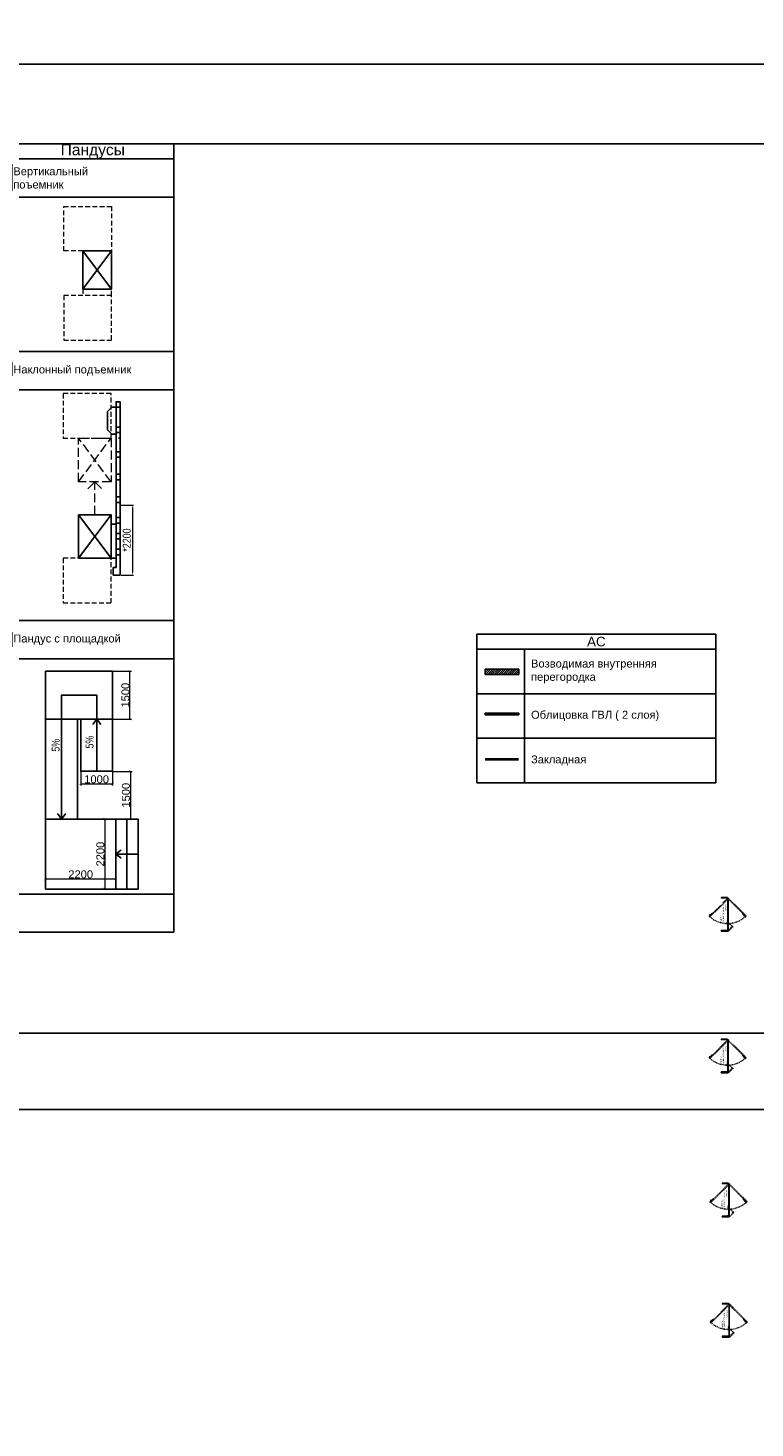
# Model space of a CAD drawing. Header units: millimetres. Extents: x -692150 to 2662533, y -92609 to 65084.
# Tile 79 of 256: x -39493 to -16668, y -67792 to -23815. Entities that reach past the tile are written whole.
import ezdxf
from ezdxf import colors
from ezdxf.entities.mleader import LeaderData, LeaderLine
from ezdxf.math import Vec2, Vec3

# ---------------------------------------------------------------- set-up
doc = ezdxf.new("R2010")
doc.units = ezdxf.units.MM
for name, pattern in [('( Hidden )', [0.375, 0.25, -0.125]), ('ACAD_ISO02W100', [15, 12, -3]), ('ACAD_ISO03W100', [30, 12, -18]), ('Base$0$ACAD_ISO03W100', [30, 12, -18]), ('HIDDENX2', [19.05, 12.7, -6.35]), ('JIS_02_1.0', [2, 1, -1]), ('JIS_02_1.2', [2.5, 1.25, -1.25]), ('Невидимая', [391.222223, 282.222223, -109])]:
    doc.linetypes.add(name, pattern=pattern)
doc.layers.get('Defpoints').update_dxf_attribs({"color": 30})
for name, color, linetype, lineweight in [('03_АР_Возводимые перегородки', 10, 'Continuous', 25), ('10_АР_Мебель размеры', 255, 'Continuous', 0), ('17_АР_Текст', 235, 'Continuous', 0), ('26_Закладные', 5, 'Continuous', 0), ('27_Сечения', 7, 'Continuous', 0), ('28_РАЗВЕРТКИ', 7, 'Continuous', 0)]:
    doc.layers.add(name, color=color, linetype=linetype, lineweight=lineweight)
doc.layers.add('09_АР_Мебель', color=7, linetype='Continuous', lineweight=9, true_color=0x000000)
doc.layers.add('24_АС_МГН', color=10, linetype='Continuous')
doc.styles.add('_ТЕКСТОВЫЙ', font='arial.ttf', dxfattribs={"width": 0.8})
doc.styles.add('HVAC_AEP', font='arial.ttf')
doc.styles.get("Standard").update_dxf_attribs({"font": 'arial.ttf'})
doc.dimstyles.new('Rosbank', dxfattribs={"dimtxt": 150, "dimasz": 80, "dimexe": 30, "dimexo": 30, "dimgap": 50, "dimtad": 1, "dimdec": 0, "dimrnd": 5, "dimtxsty": 'Standard', "dimcen": 0, "dimclrd": 256, "dimclre": 256, "dimclrt": 256, "dimadec": 0, "dimazin": 0, "dimtfac": 1, "dimtdec": 0, "dimtmove": 0, "dimatfit": 3, "dimfxl": 1, "dimlwd": -1, "dimlwe": -1, "dimarcsym": 0})
doc.dimstyles.new('Standard (100)', dxfattribs={"dimtxt": 250, "dimasz": 75, "dimexe": 50, "dimexo": 10, "dimgap": 15, "dimtad": 1, "dimdec": 0, "dimrnd": 5, "dimtxsty": 'Standard', "dimblk": 'ARCHTICK', "dimcen": 0.09, "dimclrd": 7, "dimclre": 7, "dimclrt": 256, "dimazin": 0, "dimtfac": 1, "dimtdec": 0, "dimtofl": 0, "dimtmove": 1, "dimatfit": 0, "dimfxl": 2, "dimlwd": 0, "dimlwe": 0, "dimarcsym": 0})

# ---------------------------------------------------------------- blocks, each defined once
blk = doc.blocks.new('*U669')
at = {"color": 252, "linetype": 'ACAD_ISO02W100', "lineweight": 0, "true_color": 0x939598}
blk.add_line((-23610, -53702), (-23608, -53701), dxfattribs=at)
at = {"layer": '09_АР_Мебель', "linetype": 'Base$0$ACAD_ISO03W100', "lineweight": 0}
for p, q in [((-23718, -53625), (-23703, -53610)), ((-23718, -53625), (-23155, -54188)), ((-23703, -53610), (-23139, -54173)), ((-24154, -54188), (-24170, -54204)), ((-24029, -54345), (-24170, -54204)), ((-24158, -54184), (-24124, -54184)), ((-24013, -54330), (-24154, -54188)), ((-24135, -54179), (-24151, -54194)), ((-24148, -54197), (-24148, -54189)), ((-24148, -54189), (-24133, -54189)), ((-24135, -54179), (-24110, -54204)), ((-24133, -54171), (-24117, -54186)), ((-24127, -54181), (-24124, -54184)), ((-24124, -54184), (-24124, -54197)), ((-24029, -54345), (-24013, -54330)), ((-23700, -54744), (-23137, -54181)), ((-23685, -54760), (-23122, -54197)), ((-23685, -54760), (-23700, -54744))]:
    blk.add_line(p, q, dxfattribs=at)
at = {"layer": '09_АР_Мебель', "linetype": 'ACAD_ISO02W100', "lineweight": 0}
for p, q in [((-23700, -53608), (-23705, -53603)), ((-23704, -53603), (-23700, -53607)), ((-23691, -53600), (-23696, -53595)), ((-23686, -53623), (-23688, -53624)), ((-23688, -53624), (-23610, -53702)), ((-23686, -53620), (-23681, -53625)), ((-23608, -53701), (-23686, -53623)), ((-23673, -53617), (-23683, -53627)), ((-23674, -53618), (-23679, -53613)), ((-23663, -53627), (-23673, -53617)), ((-23673, -53637), (-23663, -53627)), ((-23671, -53635), (-23664, -53642)), ((-23666, -53644), (-23658, -53636)), ((-23662, -53630), (-23664, -53628)), ((-23662, -53630), (-23655, -53623)), ((-23652, -53625), (-23659, -53633)), ((-23657, -53635), (-23659, -53633)), ((-23654, -53636), (-23644, -53646)), ((-23644, -53650), (-23652, -53658)), ((-23635, -53658), (-23643, -53649)), ((-23650, -53656), (-23642, -53665)), ((-23635, -53658), (-23643, -53666)), ((-23621, -53668), (-23631, -53658)), ((-23629, -53680), (-23621, -53672)), ((-23622, -53687), (-23612, -53677)), ((-23612, -53677), (-23602, -53687)), ((-23602, -53687), (-23612, -53697)), ((-23710, -54733), (-23715, -54738)), ((-23702, -54741), (-23707, -54747)), ((-23707, -54746), (-23703, -54742)), ((-23692, -54716), (-23697, -54721)), ((-23683, -54705), (-23693, -54715)), ((-23693, -54715), (-23683, -54724)), ((-23690, -54728), (-23685, -54723)), ((-23609, -54650), (-23687, -54728)), ((-23680, -54704), (-23687, -54696)), ((-23687, -54728), (-23686, -54730)), ((-23686, -54730), (-23608, -54652)), ((-23685, -54694), (-23677, -54701)), ((-23673, -54715), (-23683, -54705)), ((-23680, -54704), (-23682, -54706)), ((-23675, -54699), (-23677, -54701)), ((-23675, -54713), (-23668, -54706)), ((-23674, -54695), (-23664, -54686)), ((-23666, -54707), (-23674, -54700)), ((-23652, -54676), (-23661, -54685)), ((-23660, -54686), (-23652, -54693)), ((-23654, -54692), (-23645, -54684)), ((-23642, -54663), (-23652, -54673)), ((-23652, -54677), (-23644, -54685)), ((-23630, -54671), (-23638, -54663)), ((-23633, -54654), (-23623, -54644)), ((-23623, -54664), (-23633, -54654)), ((-23623, -54644), (-23613, -54654)), ((-23608, -54652), (-23609, -54650))]:
    blk.add_line(p, q, dxfattribs=at)
at = {"layer": '09_АР_Мебель', "linetype": 'Continuous', "lineweight": 0}
for p, q in [((-24140, -53975), (-24165, -53975)), ((-24140, -54186), (-24140, -53975)), ((-23110, -53975), (-23132, -53975)), ((-23132, -54175), (-23132, -53975)), ((-23110, -54175), (-23110, -53975)), ((-24165, -54186), (-24140, -54186)), ((-24161, -54204), (-24161, -54188)), ((-24161, -54188), (-23924, -54188)), ((-24161, -54204), (-23924, -54204)), ((-24133, -54131), (-24131, -54173)), ((-24133, -54173), (-24131, -54173)), ((-23949, -54184), (-23944, -54184)), ((-23917, -54174), (-23925, -54174)), ((-23925, -54184), (-23917, -54184)), ((-23924, -54204), (-23924, -54188)), ((-23813, -54186), (-23923, -54186)), ((-23923, -54186), (-23923, -54188)), ((-23923, -54188), (-23813, -54188)), ((-23922, -54188), (-23133, -54188)), ((-23922, -54204), (-23922, -54188)), ((-23922, -54204), (-23133, -54204)), ((-23917, -54172), (-23917, -54186)), ((-23903, -54172), (-23917, -54172)), ((-23903, -54186), (-23903, -54172)), ((-23900, -54174), (-23903, -54174)), ((-23903, -54184), (-23893, -54184)), ((-23900, -54174), (-23900, -54164)), ((-23896, -54164), (-23896, -54174)), ((-23893, -54174), (-23896, -54174)), ((-23893, -54186), (-23893, -54175)), ((-23890, -54172), (-23876, -54172)), ((-23862, -54174), (-23874, -54174)), ((-23874, -54184), (-23862, -54184)), ((-23873, -54175), (-23873, -54186)), ((-23862, -54175), (-23862, -54186)), ((-23845, -54172), (-23859, -54172)), ((-23842, -54186), (-23842, -54175)), ((-23832, -54172), (-23818, -54172)), ((-23832, -54186), (-23832, -54172)), ((-23818, -54172), (-23818, -54186)), ((-23813, -54188), (-23813, -54186)), ((-23133, -54188), (-23133, -54204)), ((-23132, -54175), (-23110, -54175))]:
    blk.add_line(p, q, dxfattribs=at)
at = {"layer": '09_АР_Мебель', "lineweight": 0}
for p, q in [((-24162, -54182), (-24123, -54182)), ((-24158, -54197), (-24158, -54182)), ((-24123, -54197), (-24158, -54197)), ((-24141, -54182), (-24141, -54181)), ((-24136, -54187), (-24141, -54182)), ((-24134, -54130), (-24140, -54130)), ((-24140, -54130), (-24140, -54180)), ((-24134, -54130), (-24140, -54130)), ((-24140, -54130), (-24140, -54180)), ((-24133, -54131), (-24140, -54131)), ((-24133, -54131), (-24140, -54131)), ((-24140, -54155), (-24140, -54140)), ((-24136, -54140), (-24140, -54140)), ((-24140, -54140), (-24136, -54155)), ((-24140, -54155), (-24136, -54140)), ((-24140, -54155), (-24140, -54140)), ((-24136, -54140), (-24140, -54140)), ((-24140, -54140), (-24136, -54155)), ((-24140, -54155), (-24136, -54140)), ((-24136, -54155), (-24140, -54155)), ((-24136, -54155), (-24140, -54155)), ((-24140, -54180), (-24115, -54180)), ((-24139, -54179), (-24127, -54179)), ((-24136, -54140), (-24136, -54155)), ((-24136, -54140), (-24136, -54155)), ((-24134, -54131), (-24134, -54130)), ((-24134, -54131), (-24134, -54130)), ((-24133, -54173), (-24133, -54180)), ((-24133, -54180), (-24133, -54177)), ((-24131, -54173), (-24128, -54173)), ((-24128, -54187), (-24128, -54187)), ((-24127, -54179), (-24127, -54175)), ((-24127, -54184), (-24127, -54175)), ((-24123, -54182), (-24123, -54197)), ((-24114, -54182), (-24114, -54183))]:
    blk.add_line(p, q, dxfattribs=at)
at = {"layer": '09_АР_Мебель', "linetype": 'JIS_02_1.2', "lineweight": 0}
for p, q in [((-23942, -54173), (-23950, -54173)), ((-23942, -54185), (-23950, -54185))]:
    blk.add_line(p, q, dxfattribs=at)
at = {"layer": '09_АР_Мебель', "linetype": 'ACAD_ISO02W100', "lineweight": 0}
for points in [[(-23703, -53610), (-23689, -53623), (-23678, -53612), (-23691, -53598)], [(-23700, -54744), (-23687, -54731), (-23698, -54720), (-23712, -54733)]]:
    blk.add_lwpolyline(points, close=True, dxfattribs=at)
for points in [[(-23700, -53607), (-23686, -53620)], [(-23693, -53600), (-23679, -53613)], [(-23710, -54735), (-23697, -54721)], [(-23703, -54742), (-23690, -54728)]]:
    blk.add_lwpolyline(points, dxfattribs=at)
at = {"layer": '09_АР_Мебель', "linetype": 'Continuous', "lineweight": 0}
blk.add_lwpolyline([(-24165, -53975), (-24165, -54186)], dxfattribs=at)
at = {"layer": '09_АР_Мебель', "linetype": 'Base$0$ACAD_ISO03W100', "lineweight": 0}
for points in [[(-24158, -54184), (-24158, -54197)], [(-24013, -54307), (-24025, -54318), (-24015, -54328), (-24003, -54317), (-24013, -54307)]]:
    blk.add_lwpolyline(points, dxfattribs=at)
at = {"layer": '09_АР_Мебель', "lineweight": 0}
blk.add_lwpolyline([(-24114, -54183), (-24114, -54191)], dxfattribs=at)
at = {"layer": '09_АР_Мебель', "linetype": 'Base$0$ACAD_ISO03W100', "lineweight": 0}
blk.add_lwpolyline([(-23924, -54204, -0.084973), (-24029, -54345)], format="xyb", dxfattribs=at)
at = {"layer": '09_АР_Мебель', "linetype": 'Continuous', "lineweight": 0}
blk.add_lwpolyline([(-23944, -54188), (-23925, -54188), (-23925, -54172), (-23944, -54172)], close=True, dxfattribs=at)
at = {"layer": '09_АР_Мебель', "linetype": 'JIS_02_1.2', "lineweight": 0}
for points in [[(-23944, -54174), (-23925, -54174)], [(-23944, -54184), (-23925, -54184)]]:
    blk.add_lwpolyline(points, dxfattribs=at)
at = {"layer": '09_АР_Мебель', "linetype": 'Continuous', "lineweight": 0}
for centre, radius in [((-24150, -53979), 2), ((-23121, -54075), 2), ((-23959, -54195), 2), ((-23842, -54195), 2), ((-23133, -54182), 6), ((-23133, -54182), 5)]:
    blk.add_circle(centre, radius, dxfattribs=at)
at = {"layer": '09_АР_Мебель', "lineweight": 0}
blk.add_circle((-24132, -54184), 2, dxfattribs=at)
at = {"layer": '09_АР_Мебель', "linetype": 'ACAD_ISO03W100', "lineweight": 0}
blk.add_arc((-23082, -54175), 840, 139.1426, 222.6426, dxfattribs=at)
at = {"layer": '09_АР_Мебель', "linetype": 'ACAD_ISO02W100', "lineweight": 0}
for centre, radius, start, end in [((-23700, -53600), 6.12, 57.6804, 212.3196), ((-23700, -53600), 5.12, 57.6804, 212.3196), ((-23660, -53631), 2.5, 171.8699, 278.1301), ((-23656, -53638), 3, 45, 135), ((-23657, -53620), 4, 315, 356.4096), ((-23649, -53620), 4, 273.5904, 176.4096), ((-23649, -53628), 4, 93.5904, 135), ((-23646, -53648), 3, 315, 45), ((-23633, -53660), 3, 45, 135), ((-23623, -53670), 3, 315, 45), ((-23710, -54741), 6.12, 147.6804, 302.3196), ((-23710, -54741), 5.12, 147.6804, 302.3196), ((-23690, -54691), 4, 3.5904, 266.4096), ((-23690, -54699), 4, 45, 86.4096), ((-23682, -54691), 4, 183.5904, 225), ((-23679, -54701), 2.5, 261.8699, 8.1301), ((-23672, -54698), 3, 135, 225), ((-23662, -54688), 3, 45, 135), ((-23650, -54675), 3, 135, 225), ((-23640, -54665), 3, 45, 135)]:
    blk.add_arc(centre, radius, start, end, dxfattribs=at)
at = {"layer": '09_АР_Мебель', "lineweight": 0}
for centre, radius, start, end in [((-24139, -54181), 1.5, 90, 180), ((-24132, -54184), 5, 225, 315), ((-24129, -54175), 2, 0, 80.2176), ((-24132, -54184), 5, 315, 0), ((-24115, -54182), 1.5, 0, 90)]:
    blk.add_arc(centre, radius, start, end, dxfattribs=at)
at = {"layer": '09_АР_Мебель', "linetype": 'JIS_02_1.0', "lineweight": 0}
blk.add_arc((-23948, -54179), 6.12, 102.6804, 257.3196, dxfattribs=at)
at = {"layer": '09_АР_Мебель', "linetype": 'Continuous', "lineweight": 0}
for centre, radius, start, end in [((-23948, -54179), 5.12, 102.6804, 257.3196), ((-23898, -54158), 4, 318.5904, 221.4096), ((-23904, -54164), 4, 0, 41.4096), ((-23898, -54173), 2.5, 216.8699, 323.1301), ((-23892, -54164), 4, 138.5904, 180), ((-23890, -54175), 3, 90, 180), ((-23876, -54175), 3, 0, 90), ((-23859, -54175), 3, 90, 180), ((-23845, -54175), 3, 0, 90)]:
    blk.add_arc(centre, radius, start, end, dxfattribs=at)
at = {"flags": 1}
for tag, p in [('ДОГОВОР', (-23822, -54385)), ('ДОП_ИНФОРМАЦИЯ', (-23820, -54330)), ('КОД_ОБОРУДОВАНИЯ', (-23820, -54278))]:
    blk.add_attdef(tag, p, '', height=25, dxfattribs=at)
at = {"layer": '09_АР_Мебель', "lineweight": 0, "insert": (-23900, -53954), "char_height": 40, "attachment_point": 1}
blk.add_mtext_dynamic_manual_height_columns('{\\C7;КАЛИТКА УНИВЕРСАЛЬНАЯ  C}', width=588.92, gutter_width=12.5, heights=[0], dxfattribs=at)
at = {"layer": 'Defpoints', "lineweight": 0, "insert": (-23550, -54100), "char_height": 40, "attachment_point": 1}
blk.add_mtext_dynamic_manual_height_columns('{\\C1;1050 мм}', width=500, gutter_width=12.5, heights=[0], dxfattribs=at)
blk = doc.blocks.new('_Dot')
at = {"color": 0, "linetype": 'ByBlock', "lineweight": -2}
blk.add_line((-0.5, 0), (-1, 0), dxfattribs=at)
at = {"color": 0, "linetype": 'ByBlock', "const_width": 0.5}
blk.add_lwpolyline([(-0.25, 0, 1), (0.25, 0, 1)], format="xyb", close=True, dxfattribs=at)
blk = doc.blocks.new('МГН')
at = {"layer": '24_АС_МГН', "color": 240, "linetype": '( Hidden )', "lineweight": 5, "ltscale": 600}
for points in [[(0, -1800), (0, -400), (1501, -400), (1501, -1800), (0, -1800)], [(601, -2000), (601, -1800)], [(1501, -1800), (1501, -2000)], [(1501, -4600), (1501, -3200), (0, -3200), (0, -4600), (1501, -4600)]]:
    blk.add_lwpolyline(points, dxfattribs=at)
at = {"layer": '24_АС_МГН', "color": 240}
blk.add_lwpolyline([(1501, -2000), (601, -3200), (1501, -3200), (1501, -2000), (601, -2000), (1501, -3200), (601, -3200), (601, -2000), (1501, -2000)], dxfattribs=at)
blk = doc.blocks.new('*T229')
at = {"color": 0, "linetype": 'ByBlock', "lineweight": -2, "transparency": 16777216}
for p, q in [((0, 0), (5089, 0)), ((0, 0), (0, -24763)), ((5089, 0), (5089, -24763)), ((0, -470), (5089, -470)), ((0, -1670), (5089, -1670)), ((0, -6522), (5089, -6522)), ((0, -7722), (5089, -7722)), ((0, -14975), (5089, -14975)), ((0, -16175), (5089, -16175)), ((0, -23563), (5089, -23563)), ((0, -24763), (5089, -24763))]:
    blk.add_line(p, q, dxfattribs=at)
at = {"color": 0, "lineweight": 15, "transparency": 16777216, "style": 'HVAC_AEP'}
for s, insert, char_height, width, attachment_point in [('Пандусы', (2545, -235), 350, 5086.26, 5), ('Вертикальный^Jпоъемник', (50, -1070), 250, 4989.26, 4), ('Наклонный подъемник ', (50, -7122), 250, 4989.26, 4), ('Пандус с площадкой', (50, -15575), 250, 4989.26, 4)]:
    blk.add_mtext(s, dxfattribs=dict(at, insert=insert, char_height=char_height, width=width, attachment_point=attachment_point))
blk = doc.blocks.new('*D70')
at = {"layer": '24_АС_МГН', "lineweight": 0, "transparency": 16777216}
for p, q in [((-4300, -315), (-4300, -703)), ((-2100, -315), (-2100, -703)), ((-2180, -673), (-4220, -673))]:
    blk.add_line(p, q, dxfattribs=at)
at = {"layer": '24_АС_МГН', "lineweight": 30, "transparency": 16777216}
for points in [[(-4220, -660), (-4220, -686), (-4300, -673)], [(-2180, -660), (-2180, -686), (-2100, -673)]]:
    blk.add_solid(points, dxfattribs=at)
at = {"layer": 'Defpoints', "color": 0, "lineweight": 30, "transparency": 16777216}
for p in [(-4300, -285), (-2100, -285), (-4300, -673)]:
    blk.add_point(p, dxfattribs=at)
at = {"layer": '24_АС_МГН', "lineweight": 0, "transparency": 16777216, "insert": (-3200, -495), "char_height": 250, "attachment_point": 5, "style": '_ТЕКСТОВЫЙ'}
blk.add_mtext('*2200', dxfattribs=at)
blk = doc.blocks.new('_ArchTick')
at = {"color": 0, "linetype": 'ByBlock', "const_width": 0.15}
blk.add_lwpolyline([(-0.5, -0.5), (0.5, 0.5)], dxfattribs=at)
blk = doc.blocks.new('*D230')
at = {"layer": '03_АР_Возводимые перегородки', "lineweight": 0, "transparency": 16777216}
for p, q in [((-36749, -48665), (-37128, -48665)), ((-37078, -48665), (-37078, -50865)), ((-36749, -50865), (-37128, -50865))]:
    blk.add_line(p, q, dxfattribs=at)
at = {"layer": 'Defpoints', "color": 0, "transparency": 16777216}
for p in [(-36739, -48665), (-37078, -50865), (-36739, -50865)]:
    blk.add_point(p, dxfattribs=at)
at = {"layer": '03_АР_Возводимые перегородки', "lineweight": 0, "transparency": 16777216, "xscale": 75, "yscale": 75, "zscale": 75}
for p, rotation in [((-37078, -48665), 90), ((-37078, -50865), 270)]:
    blk.add_blockref('_ArchTick', p, dxfattribs=dict(at, rotation=rotation))
at = {"layer": '03_АР_Возводимые перегородки', "transparency": 16777216, "insert": (-37221, -49765), "char_height": 250, "attachment_point": 5, "rotation": 90}
blk.add_mtext('2200', dxfattribs=at)
blk = doc.blocks.new('*D231')
at = {"layer": '03_АР_Возводимые перегородки', "lineweight": 0, "transparency": 16777216}
for p, q in [((-38939, -50855), (-38939, -50495)), ((-38939, -50545), (-36739, -50545)), ((-36739, -50855), (-36739, -50495))]:
    blk.add_line(p, q, dxfattribs=at)
at = {"layer": 'Defpoints', "color": 0, "transparency": 16777216}
for p in [(-36739, -50545), (-38939, -50865), (-36739, -50865)]:
    blk.add_point(p, dxfattribs=at)
at = {"layer": '03_АР_Возводимые перегородки', "lineweight": 0, "transparency": 16777216, "xscale": 75, "yscale": 75, "zscale": 75, "rotation": 180}
blk.add_blockref('_ArchTick', (-38939, -50545), dxfattribs=at)
at = {"layer": '03_АР_Возводимые перегородки', "lineweight": 0, "transparency": 16777216, "xscale": 75, "yscale": 75, "zscale": 75}
blk.add_blockref('_ArchTick', (-36739, -50545), dxfattribs=at)
at = {"layer": '03_АР_Возводимые перегородки', "transparency": 16777216, "insert": (-37839, -50402), "char_height": 250, "attachment_point": 5}
blk.add_mtext('2200', dxfattribs=at)
blk = doc.blocks.new('*D232')
at = {"layer": '03_АР_Возводимые перегородки', "lineweight": 0, "transparency": 16777216}
for p, q in [((-36829, -44022), (-36241, -44022)), ((-36291, -45522), (-36291, -44022)), ((-36829, -45522), (-36241, -45522))]:
    blk.add_line(p, q, dxfattribs=at)
at = {"layer": 'Defpoints', "color": 0, "transparency": 16777216}
for p in [(-36839, -44022), (-36291, -44022), (-36839, -45522)]:
    blk.add_point(p, dxfattribs=at)
at = {"layer": '03_АР_Возводимые перегородки', "lineweight": 0, "transparency": 16777216, "xscale": 75, "yscale": 75, "zscale": 75}
for p, rotation in [((-36291, -44022), 90), ((-36291, -45522), 270)]:
    blk.add_blockref('_ArchTick', p, dxfattribs=dict(at, rotation=rotation))
at = {"layer": '03_АР_Возводимые перегородки', "transparency": 16777216, "insert": (-36434, -44772), "char_height": 250, "attachment_point": 5, "rotation": 90}
blk.add_mtext('1500', dxfattribs=at)
blk = doc.blocks.new('*D233')
at = {"layer": '03_АР_Возводимые перегородки', "lineweight": 0, "transparency": 16777216}
for p, q in [((-37839, -47175), (-37839, -47609)), ((-36839, -47175), (-36839, -47609)), ((-37839, -47559), (-36839, -47559))]:
    blk.add_line(p, q, dxfattribs=at)
at = {"layer": 'Defpoints', "color": 0, "transparency": 16777216}
for p in [(-37839, -47165), (-36839, -47165), (-36839, -47559)]:
    blk.add_point(p, dxfattribs=at)
at = {"layer": '03_АР_Возводимые перегородки', "lineweight": 0, "transparency": 16777216, "xscale": 75, "yscale": 75, "zscale": 75, "rotation": 180}
blk.add_blockref('_ArchTick', (-37839, -47559), dxfattribs=at)
at = {"layer": '03_АР_Возводимые перегородки', "lineweight": 0, "transparency": 16777216, "xscale": 75, "yscale": 75, "zscale": 75}
blk.add_blockref('_ArchTick', (-36839, -47559), dxfattribs=at)
at = {"layer": '03_АР_Возводимые перегородки', "transparency": 16777216, "insert": (-37339, -47416), "char_height": 250, "attachment_point": 5}
blk.add_mtext('1000', dxfattribs=at)
blk = doc.blocks.new('*D234')
at = {"layer": '03_АР_Возводимые перегородки', "lineweight": 0, "transparency": 16777216}
for p, q in [((-36829, -47165), (-36225, -47165)), ((-36275, -47165), (-36275, -48665)), ((-37555, -48665), (-36225, -48665))]:
    blk.add_line(p, q, dxfattribs=at)
at = {"layer": 'Defpoints', "color": 0, "transparency": 16777216}
for p in [(-36839, -47165), (-37565, -48665), (-36275, -48665)]:
    blk.add_point(p, dxfattribs=at)
at = {"layer": '03_АР_Возводимые перегородки', "lineweight": 0, "transparency": 16777216, "xscale": 75, "yscale": 75, "zscale": 75}
for p, rotation in [((-36275, -47165), 90), ((-36275, -48665), 270)]:
    blk.add_blockref('_ArchTick', p, dxfattribs=dict(at, rotation=rotation))
at = {"layer": '03_АР_Возводимые перегородки', "transparency": 16777216, "insert": (-36418, -47915), "char_height": 250, "attachment_point": 5, "rotation": 90}
blk.add_mtext('1500', dxfattribs=at)
blk = doc.blocks.new('*T1102')
at = {"color": 0, "linetype": 'ByBlock', "lineweight": -2, "transparency": 16777216}
for p, q in [((0, 0), (7500, 0)), ((0, 0), (0, -4670)), ((7500, 0), (7500, -4670)), ((0, -470), (7500, -470)), ((1500, -470), (1500, -4670)), ((0, -1870), (7500, -1870)), ((0, -3270), (7500, -3270)), ((0, -4670), (7500, -4670))]:
    blk.add_line(p, q, dxfattribs=at)
at = {"color": 0, "lineweight": 15, "transparency": 16777216, "style": 'HVAC_AEP'}
for s, insert, char_height, width, attachment_point in [('{\\C256;АС}', (3750, -235), 300, 7497, 5), ('Возводимая внутренняя перегородка', (1700, -1170), 250, 5600, 4), ('Облицовка ГВЛ ( 2 слоя)', (1700, -2570), 250, 5600, 4), ('Закладная', (1700, -3970), 250, 5600, 4)]:
    blk.add_mtext(s, dxfattribs=dict(at, insert=insert, char_height=char_height, width=width, attachment_point=attachment_point))
blk = doc.blocks.new('откидная платформа')
at = {"color": 4}
blk.add_lwpolyline([(0, -235), (0, -285), (0, -285), (0, -235)], close=True, dxfattribs=at)
at = {"layer": '24_АС_МГН'}
for p, q in [((-3774, 1017), (-2406, 0)), ((-3774, 0), (-2406, 1017)), ((-3774, 0), (-3774, -160)), ((-2706, 0), (-2706, -160)), ((-4057.4, -69.6), (-4300, -69.6)), ((-4300, -69.6), (-4300, -160)), ((-4057.4, -160), (-4057.4, -69.6)), ((970, -160), (-4057.4, -160))]:
    blk.add_line(p, q, dxfattribs=at)
at = {"layer": '24_АС_МГН', "linetype": 'Невидимая', "lineweight": 5}
for p, q in [((-1368, 1017), (0, 0)), ((-1368, 0), (0, 1017))]:
    blk.add_line(p, q, dxfattribs=at)
at = {"layer": '24_АС_МГН', "color": 240, "linetype": '( Hidden )', "lineweight": 5, "ltscale": 600}
for points in [[(-3774, 1500.7), (-5174, 1500.7), (-5174, 0), (-3774, 0), (-3774, 1500.7)], [(1400, 1500.7), (0, 1500.7), (0, 0), (1400, 0), (1400, 1500.7)]]:
    blk.add_lwpolyline(points, dxfattribs=at)
at = {"layer": '24_АС_МГН'}
for points in [[(-2406, 1017), (-2406, 0), (-3774, 0), (-3774, 1017)], [(-3666.7, -160), (-3490.7, -160), (-3490.7, -285), (-3666.7, -285)], [(-3166.7, -160), (-2990.7, -160), (-2990.7, -285), (-3166.7, -285)], [(-2666.7, -160), (-2490.7, -160), (-2490.7, -285), (-2666.7, -285)], [(-2021.4, -160), (-1845.4, -160), (-1845.4, -285), (-2021.4, -285)], [(-1307.5, -160), (-1131.5, -160), (-1131.5, -285), (-1307.5, -285)], [(-601.3, -160), (-425.3, -160), (-425.3, -285), (-601.3, -285)], [(174.1, -160), (350.1, -160), (350.1, -285), (174.1, -285)], [(970, -160), (1146, -160), (1146, -285), (970, -285)]]:
    blk.add_lwpolyline(points, close=True, dxfattribs=at)
at = {"layer": '24_АС_МГН', "linetype": 'Невидимая', "lineweight": 5}
blk.add_lwpolyline([(0, 1017), (0, 0), (-1368, 0), (-1368, 1017)], close=True, dxfattribs=at)
blk.add_lwpolyline([(-2406, 508.5), (-1368, 508.5), (-1580.1, 296.4), (-1368, 508.5), (-1591.6, 732.1), (-1368, 508.5)], dxfattribs=at)
at = {"layer": '24_АС_МГН'}
for points in [[(130, -160), (130, -25), (265, 110), (835, 110), (970, -25), (970, -285)], [(-4300, -160), (-4300, -285), (970, -285)]]:
    blk.add_lwpolyline(points, dxfattribs=at)
at = {"layer": '24_АС_МГН', "lineweight": 0}
dim = blk.add_linear_dim(base=(-4300, -673.1), p1=(-2100, -285), p2=(-4300, -285), text='*<>', dimstyle='Rosbank', override={"dimtxt": 250, "dimrnd": 1, "dimtxsty": '_ТЕКСТОВЫЙ', "dimlwd": 0, "dimlwe": 0}, dxfattribs=at)
dim.commit()
dim.dimension.update_dxf_attribs({"geometry": '*D70', "text_midpoint": (-3200, -495.4)})

msp = doc.modelspace()

# ---------------------------------------------------------------- hatches: boundary and pattern name
at = {"layer": '03_АР_Возводимые перегородки', "lineweight": 0}
h = msp.add_hatch(dxfattribs=at)
h.set_pattern_fill('ANSI31', color=256, scale=15)
h.paths.add_polyline_path([(-24084.7, -43952.4), (-25136.1, -43952.4), (-25136.1, -44120), (-24084.7, -44120)])
h = msp.add_hatch(dxfattribs=at)
h.set_pattern_fill('ANSI31', color=256, scale=15)
h.set_pattern_definition([(45, (-98019.08, 97305.484), (-33.67596, 33.67596), [])])
h.paths.add_polyline_path([(-24084.7, -45341.3), (-25136.1, -45341.3), (-25136.1, -45387.5), (-24084.7, -45387.5)])

# ---------------------------------------------------------------- linework, layer by layer
at = {"layer": '03_АР_Возводимые перегородки'}
for points in [[(-24084.7, -43952.4), (-25136.1, -43952.4), (-25136.1, -44120), (-24084.7, -44120)], [(-38939.1, -45521.6), (-38939.1, -44021.6), (-36839.1, -44021.6), (-36839.1, -45521.6)], [(-37939.1, -48664.6), (-38939.1, -48664.6), (-38939.1, -45521.6), (-37939.1, -45521.6)], [(-36839.1, -47164.6), (-37839.1, -47164.6), (-37839.1, -45521.6), (-36839.1, -45521.6)], [(-24084.7, -45341.3), (-25136.1, -45341.3), (-25136.1, -45387.5), (-24084.7, -45387.5)], [(-38939.1, -50864.6), (-38939.1, -48664.6), (-36739.1, -48664.6), (-36739.1, -50864.6)], [(-36739.1, -50864.6), (-36739.1, -48664.6), (-36389.1, -48664.6), (-36389.1, -50864.6)], [(-36389.1, -50864.6), (-36389.1, -48664.6), (-36039.1, -48664.6), (-36039.1, -50864.6)]]:
    msp.add_lwpolyline(points, close=True, dxfattribs=at)
for points in [[(-37334.1, -45521.6), (-37334.1, -44771.6), (-38439.1, -44771.6), (-38439.1, -45521.6)], [(-38439.1, -45521.6), (-38439.1, -48664.6), (-38319.9, -48500.3), (-38439.1, -48664.6), (-38558.4, -48500.3), (-38439.1, -48664.6)], [(-37332.4, -47164.6), (-37332.4, -45519.3), (-37451.6, -45683.6), (-37332.4, -45519.3), (-37213.2, -45683.6), (-37332.4, -45519.3)], [(-36039.1, -49764.6), (-36739.1, -49764.6), (-36574.8, -49883.9), (-36739.1, -49764.6), (-36574.8, -49645.4), (-36739.1, -49764.6)]]:
    msp.add_lwpolyline(points, dxfattribs=at)
at = {"layer": '26_Закладные', "color": 175, "lineweight": 40, "true_color": 0x284ca9}
msp.add_lwpolyline([(-24091.8, -46796.5), (-25134.8, -46796.5)], dxfattribs=at)
at = {"layer": 'Defpoints', "color": 1}
msp.add_lwpolyline([(-158394.8, -24951.8), (39622.9, -24951.8), (39622.9, -57789.5), (-158394.8, -57789.5)], close=True, dxfattribs=at)
at = {"layer": 'Defpoints'}
for points in [[(39622.9, -27455.1), (-153407.1, -27455.1)], [(39622.9, -55394.4), (-153407.1, -55394.4)]]:
    msp.add_lwpolyline(points, dxfattribs=at)

# ---------------------------------------------------------------- block references
for name, p in [('*T229', (-40004.5, -27455.1)), ('*T1102', (-25399.2, -42855.1))]:
    msp.add_blockref(name, p)
at = {"color": 252, "linetype": 'Continuous', "rotation": 90}
for p in [(-71704.8, -28020.2), (-71704.8, -32469), (-71676.4, -36993.8), (-71668, -40772.4)]:
    msp.add_blockref('*U669', p, dxfattribs=at)
at = {"color": 2, "lineweight": 50, "rotation": 90}
msp.add_blockref('откидная платформа', (-36886.4, -36699.6), dxfattribs=at)
at = {"layer": '24_АС_МГН', "xscale": -1, "rotation": 180}
msp.add_blockref('МГН', (-38368.9, -34017.8), dxfattribs=at)

# ---------------------------------------------------------------- dimensions: what is measured, and where the dimension line sits
at = {"layer": '03_АР_Возводимые перегородки'}
for base, p1, p2, angle, picture, middle in [((-36290.9, -44021.6), (-36839.1, -45521.6), (-36839.1, -44021.6), 90, '*D232', (-36433.6, -44771.6)), ((-36275.3, -48664.6), (-36839.1, -47164.6), (-37564.6, -48664.6), 90, '*D234', (-36417.9, -47914.6)), ((-37078.1, -50864.6), (-36739.1, -48664.6), (-36739.1, -50864.6), 90, '*D230', (-37220.8, -49764.6)), ((-36739.1, -50544.6), (-38939.1, -50864.6), (-36739.1, -50864.6), 180, '*D231', (-37839.1, -50401.9))]:
    dim = msp.add_linear_dim(base=base, p1=p1, p2=p2, angle=angle, dimstyle='Standard (100)', override={"dimclrd": 256, "dimclre": 256}, dxfattribs=at)
    dim.commit()
    dim.dimension.update_dxf_attribs({"geometry": picture, "text_midpoint": middle})
dim = msp.add_linear_dim(base=(-36839.1, -47558.9), p1=(-37839.1, -47164.6), p2=(-36839.1, -47164.6), dimstyle='Standard (100)', override={"dimclrd": 256, "dimclre": 256}, dxfattribs=at)
dim.commit()
dim.dimension.update_dxf_attribs({"geometry": '*D233', "text_midpoint": (-37339.1, -47416.2)})

# ---------------------------------------------------------------- leaders
at = {"color": 162, "linetype": 'HIDDENX2', "lineweight": 30, "ltscale": 15, "true_color": 0x002eb8}
ml = msp.add_multileader_mtext('Standard', dxfattribs=at)
ml.set_content('\\pxi-3,l4,t4;Модуль Тип 1.1', color=(0, 46, 184), style='_ТЕКСТОВЫЙ')
ml.set_leader_properties(lineweight=0)
ml.set_arrow_properties(name='DOT')
ml.build(insert=Vec2(0, 0))
ml.multileader.update_dxf_attribs({"text_left_attachment_type": 6, "text_right_attachment_type": 6, "dogleg_length": 0.36, "arrow_head_size": 50, "scale": 100})
ctx = ml.context
ctx.base_point, ctx.scale, ctx.char_height, ctx.arrow_head_size, ctx.landing_gap_size, ctx.plane_origin = Vec3(65996.7, -36931.4), 100, 250, 50, 100, Vec3(52171.1, -31780.7)
ctx.left_attachment, ctx.right_attachment, ctx.text_align_type, ctx.attachment_type = 6, 6, 1, 2
notes = []
notes.append((ctx, [(0, (0, 0, 0), (0, 0), (1, 0), 1, [])]))
ctx.mtext.insert, ctx.mtext.width, ctx.mtext.defined_height, ctx.mtext.alignment, ctx.mtext.flow_direction = Vec3(67071.2, -36607.9), 6846.369, 600.4, 2, 5
ml = msp.add_multileader_mtext('Standard', dxfattribs=at)
ml.set_content('\\pxi-3,l4,t4;Модуль Тип 1.2', color=(0, 46, 184), style='_ТЕКСТОВЫЙ')
ml.set_leader_properties(lineweight=0)
ml.set_arrow_properties(name='DOT')
ml.build(insert=Vec2(0, 0))
ml.multileader.update_dxf_attribs({"text_left_attachment_type": 6, "text_right_attachment_type": 6, "dogleg_length": 0.36, "arrow_head_size": 50, "scale": 100})
ctx = ml.context
ctx.base_point, ctx.scale, ctx.char_height, ctx.arrow_head_size, ctx.landing_gap_size, ctx.plane_origin = Vec3(65992.3, -39013.3), 100, 250, 50, 100, Vec3(52166.7, -33862.6)
ctx.left_attachment, ctx.right_attachment, ctx.text_align_type, ctx.attachment_type = 6, 6, 1, 2
notes.append((ctx, [(0, (0, 0, 0), (0, 0), (1, 0), 1, [])]))
ctx.mtext.insert, ctx.mtext.width, ctx.mtext.defined_height, ctx.mtext.alignment, ctx.mtext.flow_direction = Vec3(67085.1, -38689.8), 6846.369, 600.4, 2, 5
at = {"layer": '10_АР_Мебель размеры', "color": 10}
ml = msp.add_multileader_mtext('Standard', dxfattribs=at)
ml.set_content('5%', color=10, style='_ТЕКСТОВЫЙ')
ml.set_leader_properties(lineweight=0)
ml.set_arrow_properties(name='DOT')
ml.build(insert=Vec2(0, 0))
ml.multileader.update_dxf_attribs({"text_left_attachment_type": 6, "text_right_attachment_type": 6, "dogleg_length": 0.36, "arrow_head_size": 50, "scale": 100})
ctx = ml.context
ctx.base_point, ctx.scale, ctx.char_height, ctx.arrow_head_size, ctx.landing_gap_size, ctx.plane_origin, ctx.plane_x_axis, ctx.plane_y_axis = Vec3(-38450.5, -46648.4), 100, 250, 50, 100, Vec3(-43469.7, -36575.3), Vec3(0, 1), Vec3(-1, 0)
ctx.left_attachment, ctx.right_attachment, ctx.attachment_type = 6, 6, 2
notes.append((ctx, [(0, (0, 0, 0), (0, 0), (1, 0), 1, [])]))
ctx.mtext.insert, ctx.mtext.text_direction, ctx.mtext.rotation, ctx.mtext.width, ctx.mtext.defined_height, ctx.mtext.flow_direction = Vec3(-38750.5, -46548.4), Vec3(0, 1), 1.5707963, 525.565, 310.2, 5
ml = msp.add_multileader_mtext('Standard', dxfattribs=at)
ml.set_content('5%', color=10, style='_ТЕКСТОВЫЙ')
ml.set_leader_properties(lineweight=0)
ml.set_arrow_properties(name='DOT')
ml.build(insert=Vec2(0, 0))
ml.multileader.update_dxf_attribs({"text_left_attachment_type": 6, "text_right_attachment_type": 6, "dogleg_length": 0.36, "arrow_head_size": 50, "scale": 100})
ctx = ml.context
ctx.base_point, ctx.scale, ctx.char_height, ctx.arrow_head_size, ctx.landing_gap_size, ctx.plane_origin, ctx.plane_x_axis, ctx.plane_y_axis = Vec3(-37386.6, -46548), 100, 250, 50, 100, Vec3(-42405.8, -36474.9), Vec3(0, 1), Vec3(-1, 0)
ctx.left_attachment, ctx.right_attachment, ctx.attachment_type = 6, 6, 2
notes.append((ctx, [(0, (0, 0, 0), (0, 0), (1, 0), 1, [])]))
ctx.mtext.insert, ctx.mtext.text_direction, ctx.mtext.rotation, ctx.mtext.width, ctx.mtext.defined_height, ctx.mtext.flow_direction = Vec3(-37686.6, -46448), Vec3(0, 1), 1.5707963, 525.565, 310.2, 5
at = {"layer": '17_АР_Текст', "lineweight": 18}
ml = msp.add_multileader_mtext('Standard', dxfattribs=at)
ml.set_content('ЦСУ оборудование:\\PМонитор 23,8"\\PСистемный блок (с комплектующими)\\PИсточник бесперебойного питания\\PМышь, клавиатура\\PWeb-камера\\PМФУ лазерный', color=256, style='_ТЕКСТОВЫЙ')
ml.set_leader_properties(lineweight=0)
ml.set_arrow_properties(name='DOT')
ml.build(insert=Vec2(0, 0))
ml.multileader.update_dxf_attribs({"text_left_attachment_type": 6, "text_right_attachment_type": 6, "dogleg_length": 0.36, "arrow_head_size": 50, "scale": 100})
ctx = ml.context
ctx.base_point, ctx.scale, ctx.char_height, ctx.arrow_head_size, ctx.landing_gap_size, ctx.plane_origin = Vec3(-74068.3, -45779.6), 100, 200, 50, 100, Vec3(-68828.3, -40627.4)
ctx.left_attachment, ctx.right_attachment, ctx.attachment_type = 6, 6, 2
notes.append((ctx, [(1, (1, 1, 0), (-74104.3, -45779.6), (1, 0), 36, [(0, [(-74104.3, -44789.7)], 0, [])])]))
ctx.mtext.insert, ctx.mtext.width, ctx.mtext.defined_height, ctx.mtext.flow_direction = Vec3(-73968.3, -45524.1), 5220.324, 815.5, 5
ml = msp.add_multileader_mtext('Standard', dxfattribs=at)
ml.set_content('ЦСУ оборудование:\\PМонитор 23,8"\\PСистемный блок (с комплектующими)\\PИсточник бесперебойного питания\\PМышь, клавиатура\\PWeb-камера\\PМФУ лазерный', color=256, style='_ТЕКСТОВЫЙ')
ml.set_leader_properties(lineweight=0)
ml.set_arrow_properties(name='DOT')
ml.build(insert=Vec2(0, 0))
ml.multileader.update_dxf_attribs({"text_left_attachment_type": 6, "text_right_attachment_type": 6, "dogleg_length": 0.36, "arrow_head_size": 50, "scale": 100})
ctx = ml.context
ctx.base_point, ctx.scale, ctx.char_height, ctx.arrow_head_size, ctx.landing_gap_size, ctx.plane_origin = Vec3(-74068.3, -49557), 100, 200, 50, 100, Vec3(-68828.3, -44334.1)
ctx.left_attachment, ctx.right_attachment, ctx.attachment_type = 6, 6, 2
notes.append((ctx, [(1, (1, 1, 0), (-74104.3, -49557), (1, 0), 36, [(0, [(-74104.3, -48496.4)], 0, [])])]))
ctx.mtext.insert, ctx.mtext.width, ctx.mtext.defined_height, ctx.mtext.flow_direction = Vec3(-73968.3, -49301.5), 5220.324, 815.5, 5
at = {"layer": '27_Сечения'}
ml = msp.add_multileader_mtext('Standard', dxfattribs=at)
ml.set_content('Несущая конструкция фасада', color=256, style='_ТЕКСТОВЫЙ')
ml.set_leader_properties(lineweight=0)
ml.set_arrow_properties(name='DOT')
ml.build(insert=Vec2(0, 0))
ml.multileader.update_dxf_attribs({"text_left_attachment_type": 6, "text_right_attachment_type": 6, "dogleg_length": 0.768, "arrow_head_size": 20, "scale": 100})
ctx = ml.context
ctx.base_point, ctx.scale, ctx.char_height, ctx.arrow_head_size, ctx.landing_gap_size, ctx.plane_origin = Vec3(70210.5, -67267.2), 100, 125, 20, 100, Vec3(65802.9, -64005.4)
ctx.left_attachment, ctx.right_attachment, ctx.text_align_type, ctx.attachment_type = 6, 6, 2, 2
notes.append((ctx, [(0, (1, 1, 0), (70133.8, -67267.2), (1, 0), 76.8, [(2, [(70132.6, -67782.3)], 0, [])])]))
ctx.mtext.insert, ctx.mtext.width, ctx.mtext.defined_height, ctx.mtext.alignment, ctx.mtext.flow_direction = Vec3(71707.5, -67107.5), 1698.235, 480.6, 3, 5
at = {"layer": '28_РАЗВЕРТКИ', "lineweight": 18}
ml = msp.add_multileader_mtext('Standard', dxfattribs=at)
ml.set_content('7', color=256, style='_ТЕКСТОВЫЙ')
ml.set_leader_properties(lineweight=0)
ml.set_arrow_properties(name='DOT')
ml.build(insert=Vec2(0, 0))
ml.multileader.update_dxf_attribs({"text_left_attachment_type": 6, "text_right_attachment_type": 6, "dogleg_length": 0.36, "arrow_head_size": 100, "scale": 100})
ctx = ml.context
ctx.base_point, ctx.scale, ctx.char_height, ctx.arrow_head_size, ctx.landing_gap_size, ctx.plane_origin = Vec3(118482.2, -49392.4), 100, 200, 100, 100, Vec3(112816.3, -50555.1)
ctx.left_attachment, ctx.right_attachment, ctx.text_align_type, ctx.attachment_type = 6, 6, 2, 2
notes.append((ctx, [(1, (1, 1, 0), (118821.8, -49392.4), (-1, 0), 36, [(0, [(118821.8, -50188.3)], 0, [])])]))
ctx.mtext.insert, ctx.mtext.width, ctx.mtext.defined_height, ctx.mtext.alignment, ctx.mtext.flow_direction = Vec3(118685.8, -49152.4), 4162.111, 812.4, 3, 5
ml = msp.add_multileader_mtext('Standard', dxfattribs=at)
ml.set_content('{\\C1;\\c1316095;Маршрутизатор (ШхВ,мм): 267х43,6*}', color=256, style='_ТЕКСТОВЫЙ')
ml.set_leader_properties(color=(255, 10, 10), lineweight=0)
ml.set_arrow_properties(name='DOT')
ml.build(insert=Vec2(0, 0))
ml.multileader.update_dxf_attribs({"text_left_attachment_type": 6, "text_right_attachment_type": 6, "dogleg_length": 0.108, "arrow_head_size": 50, "scale": 100})
ctx = ml.context
ctx.base_point, ctx.scale, ctx.char_height, ctx.arrow_head_size, ctx.landing_gap_size, ctx.plane_origin = Vec3(95571.1, -49217.3), 100, 120, 50, 100, Vec3(106367.4, -49993.4)
ctx.left_attachment, ctx.right_attachment, ctx.text_align_type, ctx.attachment_type = 6, 6, 2, 2
notes.append((ctx, [(0, (1, 1, 0), (97038, -49217.3), (-1, 0), 10.8, [(0, [(97030.3, -50571.1)], 0, [])])]))
ctx.mtext.insert, ctx.mtext.width, ctx.mtext.alignment, ctx.mtext.flow_direction = Vec3(96927.2, -49062), 1601.961, 3, 5
for ctx, leaders in notes:
    for number, flags, end, landing, length, lines in leaders:
        leader = LeaderData()
        leader.index, (leader.has_last_leader_line, leader.has_dogleg_vector, leader.attachment_direction) = number, flags
        leader.last_leader_point, leader.dogleg_vector, leader.dogleg_length = Vec3(end), Vec3(landing), length
        for number, points, colour, breaks in lines:
            line = LeaderLine()
            line.index, line.vertices, line.color, line.breaks = number, Vec3.list(points), colors.encode_raw_color(colour), breaks
            leader.lines.append(line)
        ctx.leaders.append(leader)

doc.saveas('drawing.dxf')
